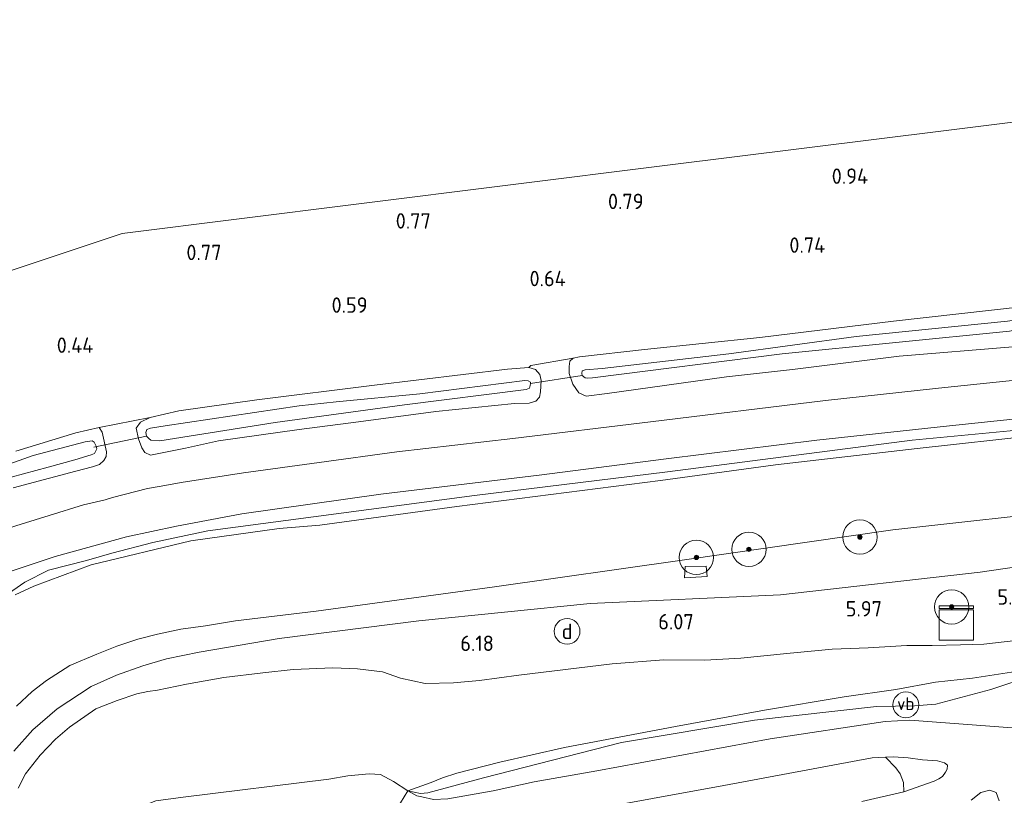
# Model space of a CAD drawing. Extents: x 126429 to 133038, y 413091 to 414846.
# Tile 238 of 256: x 131525 to 131639, y 413856 to 413947. Entities that reach past the tile are written whole.
import ezdxf
from ezdxf.enums import TextEntityAlignment as Align
from ezdxf.lldxf.tags import DXFTag

# ---------------------------------------------------------------- set-up
doc = ezdxf.new("R2010")
doc.units = 0
for name, color, linetype, lineweight in [('B-ME-GR-BOOM-S', 90, 'Continuous', 25), ('B-ME-GR-BOUWLAND_AKKERBOUW-GV', 80, 'Continuous', 13), ('B-ME-GR-GRAS-GV', 60, 'Continuous', 13), ('B-ME-GW-TALUD_KRUIN-G', 90, 'Continuous', 18), ('B-ME-GW-TALUD_TEEN-G', 90, 'Continuous', 18), ('B-ME-IE-MEUBILAIR_DIJKPAAL-S', 7, 'Continuous', 25), ('B-ME-IE-MEUBILAIR_WEGMEUBILAIR-S', 7, 'Continuous', 25), ('B-ME-IE-TERREINAFSCHEIDING_DOORGANG-G', 210, 'Continuous', 18), ('B-ME-IE-TERREINAFSCHEIDING_KUNSTMATIG_HEKWERK-G', 20, 'IE-TERREINAFSCHEIDING-KUNSTMATIG', 18), ('B-ME-KG-GRENS_OPNAME-G', 210, 'KG-OPNAME', 18), ('B-ME-KW-KUNSTWERK_DUIKER-G', 170, 'Continuous', 18), ('B-ME-OB-BEKLEDING_STEEN-GV', 30, 'Continuous', 18), ('B-ME-OG-HOOGTEPUNT-S', 7, 'Continuous', 25), ('B-ME-OG-TERREIN_GROEN-GV', 7, 'Continuous', 18), ('B-ME-OG-WATER_SLOOT-G', 120, 'Continuous', 18), ('B-ME-OG-WATER_SLOOT-GV', 120, 'Continuous', 18), ('B-ME-VH-GOOT-GV', 170, 'Continuous', 18), ('B-ME-VH-VERHARDING_ASFALT-GV', 252, 'Continuous', 18), ('B-ME-VH-VERHARDING_TEGEL-GV', 252, 'Continuous', 18), ('B-ME-VW-VERKEERSTEKEN_DRAAGCONSTRUCTIE-S', 7, 'Continuous', 25), ('B-ME-WH-WINTERBED-G', 150, 'WH-WINTERBED', 18)]:
    doc.layers.add(name, color=color, linetype=linetype, lineweight=lineweight)
doc.styles.add('NLCS-ISO', font='NLCS-ISO.ttf')
doc.styles.add('NLCS-ISO-ANNOTATIVE-T18', font='NLCS-ISO.ttf', dxfattribs={"height": 1.8})
doc.styles.get("Standard").update_dxf_attribs({"font": 'arial.ttf'})
doc.linetypes.add('IE-TERREINAFSCHEIDING-KUNSTMATIG', pattern='A,4,[82,NLCS.SHX,S=0.75,R=90,X=0,Y=0],4,-2', length=10)
tags = doc.linetypes.add('KG-OPNAME', pattern='A,5.5,-2,["O",Standard,S=1.8,R=0,X=-0.5,Y=-0.9],-2,5.5,-2,[5,NLCS.SHX,S=0.75,R=0,X=0,Y=0],-2', length=19).pattern_tags.tags
tags[6] = DXFTag(74, 10)
tags = doc.linetypes.add('WH-WINTERBED', pattern='A,6,-3.5,["WB",Standard,S=1.8,R=0,X=-1.5,Y=-0.9],-3.5,6,-3.5,6,-3.5,6,-3.5,6,-3.5', length=51).pattern_tags.tags
tags[6] = DXFTag(74, 10)

# ---------------------------------------------------------------- blocks, each defined once
blk = doc.blocks.new('SAL-HOOGTELABEL-SO')
at = {"color": 0, "linetype": 'ByBlock', "lineweight": -2, "style": 'NLCS-ISO-ANNOTATIVE-T18'}
blk.add_attdef('HOOGTE', text='', height=1.8, dxfattribs=at).set_placement((2.79, 0), align=Align.RIGHT)
blk = doc.blocks.new('SGR-BOOM_01-SO')
at = {"linetype": 'ByBlock', "lineweight": 18}
h = blk.add_hatch(color=0, dxfattribs=at)
h.dxf.hatch_style = 1
edge = h.paths.add_edge_path()
edge.add_arc((0, 0), 0.25, 0, 360)
at = {"color": 0, "linetype": 'ByBlock', "lineweight": 18}
for radius in [2, 0.25]:
    blk.add_circle((0, 0), radius, dxfattribs=at)
blk = doc.blocks.new('SKL-DATA_KAST-SO')
at = {"color": 0, "linetype": 'ByBlock', "lineweight": 18}
for points in [[(-2, 2), (2, 2), (2, 1.68), (-2, 1.68)], [(-2, 1.52), (2, 1.52), (2, -2), (-2, -2)]]:
    blk.add_lwpolyline(points, close=True, dxfattribs=at)
blk = doc.blocks.new('SIE-DIJKPAAL-SO')
at = {"color": 0, "linetype": 'ByBlock', "lineweight": 18}
blk.add_circle((0, 0), 1.5, dxfattribs=at)
at = {"color": 0, "linetype": 'ByBlock', "lineweight": 18, "style": 'NLCS-ISO'}
blk.add_text('d', height=1.8, dxfattribs=at).set_placement((0, 0), align=Align.MIDDLE_CENTER)
blk = doc.blocks.new('SIE-WEG_PAAL_VERKEERSBORD-SO')
at = {"color": 0, "linetype": 'ByBlock', "lineweight": 18}
blk.add_circle((0, 0), 1.5, dxfattribs=at)
at = {"color": 0, "linetype": 'ByBlock', "lineweight": 18, "style": 'NLCS-ISO'}
blk.add_text('vb', height=1.5, dxfattribs=at).set_placement((0, 0.13), align=Align.MIDDLE_CENTER)

msp = doc.modelspace()

# ---------------------------------------------------------------- linework, layer by layer
at = {"layer": 'B-ME-GR-BOUWLAND_AKKERBOUW-GV'}
for points in [[(131510.413, 413913.128, 0.735), (131536.669, 413921.875, 0.512), (131563.931, 413925.285, 0.601), (131599.867, 413929.78, 0.666), (131632.625, 413933.877, 0.763), (131660.847, 413937.407, 0.771)], [(131641.713, 413913.356, 0.957), (131626.494, 413911.659, 0.76), (131610.934, 413909.759, 0.758), (131597.501, 413908.375, 0.966), (131589.954, 413907.502, 1.01), (131589.192, 413907.363, 1.018), (131584.263, 413906.495, 0.949), (131584.034, 413906.264, 0.909), (131581.538, 413906.078, 0.783), (131566.062, 413904.229, 0.718), (131552.375, 413902.489, 0.808), (131543.291, 413901.213, 0.816), (131539.96, 413900.433, 0.778), (131534.005, 413899.267, 0.88), (131531.282, 413898.644, 0.622), (131524.303, 413896.518, 0.486)]]:
    msp.add_polyline3d(points, dxfattribs=at)
at = {"layer": 'B-ME-GR-GRAS-GV'}
for points in [[(131642.039, 413912.443, 0.961), (131642.001, 413910.535, 0.966), (131641.856, 413909.804, 0.957), (131641.348, 413909.157, 0.936), (131640.393, 413908.679, 1.007), (131627.17, 413907.594, 0.94), (131614.746, 413906.051, 0.912), (131607.06, 413905.178, 0.976), (131593.181, 413903.236, 1.112), (131590.732, 413902.938, 1.14), (131589.88, 413903.303, 1.152), (131589.154, 413904.322, 1.148), (131588.747, 413905.574, 1.128), (131588.755, 413906.405, 1.087), (131588.813, 413907.002, 1.047), (131589.192, 413907.363, 1.018), (131589.954, 413907.502, 1.01), (131597.501, 413908.375, 0.966), (131610.934, 413909.759, 0.758), (131626.494, 413911.659, 0.76), (131641.713, 413913.356, 0.957), (131642.006, 413913.241, 0.966)], [(131590.6, 413905.077, -0.282), (131590.9, 413905.027, -0.282), (131591.459, 413905.067, -0.282), (131613.551, 413907.867, -0.282), (131640.021, 413910.484, -0.282), (131640.773, 413910.672, -0.282), (131641.176, 413910.981, -0.282), (131641.22, 413911.348, -0.282), (131641.072, 413911.698, -0.282), (131640.648, 413911.78, -0.282), (131639.774, 413911.678, -0.282), (131622.17, 413909.886, -0.282), (131607.348, 413907.873, -0.282), (131592.577, 413906.169, -0.282), (131590.586, 413906.009, -0.282), (131590.264, 413905.869, -0.282), (131590.204, 413905.586, -0.282), (131590.24, 413905.325, -0.282)], [(131585.337, 413905.446, 0.957), (131585.471, 413904.75, 0.99), (131585.406, 413903.44, 1.034), (131585.273, 413902.798, 1.099), (131584.837, 413902.362, 1.148), (131584.082, 413902.104, 1.152), (131582.358, 413902.064, 1.007), (131573.223, 413901.128, 0.975), (131564.221, 413899.942, 0.86), (131557.281, 413899.067, 0.838), (131547.901, 413897.738, 1.115), (131544.075, 413896.861, 0.994), (131541.322, 413896.327, 1.024), (131539.965, 413896.063, 1.029), (131539.325, 413896.372, 0.988), (131538.972, 413896.904, 0.872), (131538.574, 413897.957, 0.906), (131538.329, 413899.213, 0.885), (131538.816, 413899.922, 0.769), (131539.96, 413900.433, 0.778), (131543.291, 413901.213, 0.816), (131552.375, 413902.489, 0.808), (131566.062, 413904.229, 0.718), (131581.538, 413906.078, 0.783), (131584.034, 413906.264, 0.909), (131584.826, 413906.025, 0.921)], [(131540.006, 413897.795, -0.319), (131541.071, 413897.73, -0.319), (131554.502, 413899.862, -0.319), (131569.564, 413901.932, -0.319), (131583.744, 413903.707, -0.319), (131584.133, 413903.872, -0.319), (131584.205, 413904.19, -0.319), (131584.22, 413904.401, -0.319), (131584.231, 413904.566, -0.319), (131583.976, 413904.729, -0.319), (131583.561, 413904.772, -0.319), (131571.344, 413903.195, -0.319), (131561.588, 413902.252, -0.319), (131557.277, 413901.821, -0.319), (131541.691, 413899.488, -0.319), (131539.969, 413899.206, -0.319), (131539.562, 413899.045, -0.319), (131539.446, 413898.699, -0.319), (131539.508, 413898.268, -0.319), (131539.77, 413897.986, -0.319)], [(131602.232, 413883.095, 6.053), (131602.182, 413881.773, 6.04), (131604.805, 413881.932, 6.128), (131604.704, 413883.133, 6.078)], [(131572.266, 413856.726, 2.682), (131571.422, 413856.656, 2.644), (131569.944, 413856.975, 2.582), (131572.667, 413857.931, 3.073), (131574, 413858.483, 3.21), (131575.656, 413859.037, 3.324), (131580.651, 413860.295, 3.372), (131588.19, 413862.034, 3.458), (131601.108, 413864.446, 3.521), (131611.477, 413866.345, 3.987), (131620.761, 413867.923, 4.155), (131626.782, 413868.781, 4.444), (131631.408, 413869.617, 4.71), (131635.694, 413870.083, 4.704), (131642.262, 413871.107, 4.619), (131647.363, 413871.933, 4.457), (131637.822, 413868.779, 4.169), (131631.433, 413867.068, 3.932), (131628.958, 413866.859, 3.882), (131624.525, 413866.776, 3.794), (131610.32, 413865.183, 3.519), (131594.839, 413862.603, 3.219), (131578.77, 413858.492, 2.919)], [(131630.455, 413857.824, 3.362), (131627.704, 413856.839, 3.482), (131627.689, 413857.948, 3.468), (131627.275, 413858.939, 3.603), (131626.788, 413859.658, 3.559), (131625.583, 413860.894, 3.536), (131626.471, 413860.946, 3.567), (131628.213, 413860.804, 3.498), (131629.895, 413860.567, 3.486), (131631.614, 413860.468, 3.42), (131632.461, 413860.214, 3.487), (131632.779, 413859.958, 3.454), (131632.755, 413859.5, 3.429), (131632.568, 413859.137, 3.434), (131632.209, 413858.656, 3.426), (131631.795, 413858.352, 3.422), (131631.238, 413858.105, 3.389)]]:
    msp.add_polyline3d(points, close=True, dxfattribs=at)
for points in [[(131524.004, 413892.237, 0.92), (131528.219, 413893.372, 0.912), (131531.273, 413894.198, 0.899), (131533.241, 413894.703, 0.922), (131534.056, 413894.973, 1.072), (131534.533, 413895.447, 1.056), (131534.828, 413895.901, 1.14), (131534.86, 413896.448, 1.115), (131534.36, 413898.758, 0.901), (131534.005, 413899.267, 0.88), (131539.96, 413900.433, 0.778), (131538.816, 413899.922, 0.769), (131538.329, 413899.213, 0.885), (131538.574, 413897.957, 0.906), (131538.972, 413896.904, 0.872), (131539.325, 413896.372, 0.988), (131539.965, 413896.063, 1.029), (131541.322, 413896.327, 1.024), (131544.075, 413896.861, 0.994), (131547.901, 413897.738, 1.115), (131557.281, 413899.067, 0.838), (131564.221, 413899.942, 0.86), (131573.223, 413901.128, 0.975), (131582.358, 413902.064, 1.007), (131584.082, 413902.104, 1.152), (131584.837, 413902.362, 1.148), (131585.273, 413902.798, 1.099), (131585.406, 413903.44, 1.034), (131585.471, 413904.75, 0.99), (131585.337, 413905.446, 0.957), (131584.826, 413906.025, 0.921), (131584.034, 413906.264, 0.909), (131584.263, 413906.495, 0.949), (131589.192, 413907.363, 1.018), (131588.813, 413907.002, 1.047), (131588.755, 413906.405, 1.087), (131588.747, 413905.574, 1.128), (131589.154, 413904.322, 1.148), (131589.88, 413903.303, 1.152), (131590.732, 413902.938, 1.14), (131593.181, 413903.236, 1.112), (131607.06, 413905.178, 0.976), (131614.746, 413906.051, 0.912), (131627.17, 413907.594, 0.94), (131640.393, 413908.679, 1.007)], [(131641.439, 413904.874, 1.354), (131631.763, 413903.855, 1.331), (131618.602, 413902.429, 1.311), (131598.192, 413899.944, 1.407), (131582.161, 413898.019, 1.318), (131568.663, 413896.46, 1.334), (131559.622, 413895.206, 1.409), (131550.824, 413894.014, 1.338), (131543.538, 413892.88, 1.363), (131541.206, 413892.46, 1.389), (131539.643, 413892.178, 1.407), (131535.554, 413891.149, 1.367), (131534.718, 413890.87, 1.376), (131532.195, 413890.263, 1.359), (131528.193, 413889.016, 1.359), (131524.915, 413888.026, 1.292), (131520.68, 413886.701, 1.333)], [(131519.214, 413877.056, 1.405), (131525.331, 413881.278, 1.379), (131528.114, 413882.662, 1.405), (131532.523, 413883.788, 1.253), (131535.492, 413884.663, 1.249), (131540.253, 413885.892, 1.233), (131546.648, 413887.262, 1.321), (131577.709, 413891.38, 1.345), (131600.178, 413894.107, 1.298), (131628.677, 413897.826, 1.368), (131658.861, 413900.691, 1.379)], [(131658.861, 413900.691, 1.379), (131628.677, 413897.826, 1.368), (131600.178, 413894.107, 1.298), (131577.709, 413891.38, 1.345), (131546.648, 413887.262, 1.321), (131540.253, 413885.892, 1.233), (131535.492, 413884.663, 1.249), (131532.523, 413883.788, 1.253), (131528.114, 413882.662, 1.405), (131525.331, 413881.278, 1.379), (131519.214, 413877.056, 1.405)], [(131522.804, 413882.259, 1.186), (131528.879, 413884.245, 1.187), (131537.176, 413886.566, 1.302), (131543.026, 413887.796, 1.29), (131550.625, 413889.215, 1.265), (131566.819, 413891.537, 1.305), (131585.249, 413893.719, 1.284), (131600.029, 413895.626, 1.292), (131617.577, 413897.8, 1.371), (131633.01, 413899.475, 1.403), (131649.674, 413901.238, 1.432)], [(131524.303, 413896.518, 0.486), (131531.282, 413898.644, 0.622), (131534.005, 413899.267, 0.88), (131534.36, 413898.758, 0.901), (131534.86, 413896.448, 1.115), (131534.828, 413895.901, 1.14), (131534.533, 413895.447, 1.056), (131534.056, 413894.973, 1.072), (131533.241, 413894.703, 0.922), (131531.273, 413894.198, 0.899), (131528.219, 413893.372, 0.912), (131524.004, 413892.237, 0.92)], [(131524.213, 413879.804, 1.359), (131526.4, 413880.807, 1.359), (131533.086, 413883.281, 1.561), (131544.676, 413886.075, 1.384), (131554.971, 413887.508, 1.283), (131559.692, 413887.922, 1.484), (131575.672, 413890.089, 1.534), (131599.363, 413893.12, 1.509), (131612.766, 413894.938, 1.585), (131629.245, 413896.855, 1.686), (131643.372, 413898.39, 1.837)], [(131643.372, 413898.39, 1.837), (131629.245, 413896.855, 1.686), (131612.766, 413894.938, 1.585), (131599.363, 413893.12, 1.509), (131575.672, 413890.089, 1.534), (131559.692, 413887.922, 1.484), (131554.971, 413887.508, 1.283), (131544.676, 413886.075, 1.384), (131533.086, 413883.281, 1.561), (131526.4, 413880.807, 1.359), (131524.213, 413879.804, 1.359)], [(131523.74, 413893.51, -0.327), (131528.059, 413894.673, -0.327), (131531.165, 413895.518, -0.327), (131533.087, 413896.111, -0.327), (131533.447, 413896.256, -0.327), (131533.623, 413896.575, -0.327), (131533.724, 413896.789, -0.327), (131533.668, 413897.115, -0.327), (131533.437, 413897.555, -0.327), (131533.188, 413897.733, -0.327), (131532.365, 413897.594, -0.327), (131526.318, 413896.03, -0.327), (131520.855, 413894.089, -0.327)], [(131524.378, 413866.844, 6.525), (131526.213, 413868.523, 6.529), (131527.882, 413869.808, 6.529), (131530.591, 413871.576, 6.525), (131533.714, 413872.887, 6.517), (131536.057, 413873.819, 6.521), (131538.5, 413874.627, 6.517), (131540.79, 413875.198, 6.509), (131543.525, 413875.777, 6.521), (131546.374, 413876.201, 6.501), (131549.861, 413876.757, 6.46), (131559.277, 413877.906, 6.403), (131580.027, 413880.711, 6.116), (131601.884, 413883.832, 5.915), (131626.436, 413887.369, 5.75), (131648.825, 413889.832, 5.535)], [(131648.825, 413889.832, 5.535), (131626.436, 413887.369, 5.75), (131601.884, 413883.832, 5.915), (131580.027, 413880.711, 6.116), (131559.277, 413877.906, 6.403), (131549.861, 413876.757, 6.46), (131546.374, 413876.201, 6.501), (131543.525, 413875.777, 6.521), (131540.79, 413875.198, 6.509), (131538.5, 413874.627, 6.517), (131536.057, 413873.819, 6.521), (131533.714, 413872.887, 6.517), (131530.591, 413871.576, 6.525), (131527.882, 413869.808, 6.529), (131526.213, 413868.523, 6.529), (131524.378, 413866.844, 6.525)], [(131640.736, 413874.491, 5.625), (131637.01, 413874.046, 5.762), (131634.293, 413873.956, 5.79), (131630.994, 413873.88, 5.801), (131628.072, 413873.912, 5.865), (131623.565, 413873.609, 5.816), (131619.36, 413873.468, 5.809), (131614.101, 413872.961, 5.746), (131608.722, 413872.425, 5.765), (131604.53, 413872.176, 5.646), (131599.77, 413872.222, 5.765), (131593.729, 413871.745, 5.699), (131582.889, 413870.431, 5.831), (131578.283, 413869.82, 5.769), (131575.249, 413869.55, 5.848), (131571.95, 413869.484, 5.819), (131569.077, 413870.088, 5.945), (131567.001, 413870.829, 6.028), (131564.077, 413871.173, 6.067), (131561.221, 413871.305, 6.133), (131556.609, 413871.102, 6.186), (131553.079, 413870.708, 6.187), (131548.507, 413870.18, 6.162), (131544.172, 413869.409, 6.375), (131540.783, 413868.686, 6.283), (131539.678, 413868.53, 6.299), (131538.374, 413868.273, 6.411), (131536.1, 413867.501, 6.444), (131533.626, 413866.52, 6.452), (131530.554, 413864.384, 6.42), (131528.909, 413862.986, 6.424), (131527.12, 413861.139, 6.383), (131525.437, 413858.954, 6.379), (131524.582, 413857.263, 6.392)], [(131524.582, 413857.263, 6.392), (131525.437, 413858.954, 6.379), (131527.12, 413861.139, 6.383), (131528.909, 413862.986, 6.424), (131530.554, 413864.384, 6.42), (131533.626, 413866.52, 6.452), (131536.1, 413867.501, 6.444), (131538.374, 413868.273, 6.411), (131539.678, 413868.53, 6.299), (131540.783, 413868.686, 6.283), (131544.172, 413869.409, 6.375), (131548.507, 413870.18, 6.162), (131553.079, 413870.708, 6.187), (131556.609, 413871.102, 6.186), (131561.221, 413871.305, 6.133), (131564.077, 413871.173, 6.067), (131567.001, 413870.829, 6.028), (131569.077, 413870.088, 5.945), (131571.95, 413869.484, 5.819), (131575.249, 413869.55, 5.848), (131578.283, 413869.82, 5.769), (131582.889, 413870.431, 5.831), (131593.729, 413871.745, 5.699), (131599.77, 413872.222, 5.765), (131604.53, 413872.176, 5.646), (131608.722, 413872.425, 5.765), (131614.101, 413872.961, 5.746), (131619.36, 413873.468, 5.809), (131623.565, 413873.609, 5.816), (131628.072, 413873.912, 5.865), (131630.994, 413873.88, 5.801), (131634.293, 413873.956, 5.79), (131637.01, 413874.046, 5.762), (131640.736, 413874.491, 5.625)], [(131642.262, 413871.107, 4.619), (131635.694, 413870.083, 4.704), (131631.408, 413869.617, 4.71), (131626.782, 413868.781, 4.444), (131620.761, 413867.923, 4.155), (131611.477, 413866.345, 3.987), (131601.108, 413864.446, 3.521), (131588.19, 413862.034, 3.458), (131580.651, 413860.295, 3.372), (131575.656, 413859.037, 3.324), (131574, 413858.483, 3.21), (131572.667, 413857.931, 3.073), (131569.944, 413856.975, 2.582), (131568.281, 413858.061, 2.872), (131566.747, 413858.863, 3.055), (131565.45, 413858.933, 2.838), (131562.965, 413858.733, 2.626), (131560.767, 413858.333, 2.534), (131543.77, 413856.239, 2.684), (131540.586, 413855.799, 2.847), (131534.69, 413853.478, 3.509), (131526.628, 413850.078, 4.884), (131522.057, 413848.061, 6.209)]]:
    msp.add_polyline3d(points, dxfattribs=at)
at = {"layer": 'B-ME-GW-TALUD_KRUIN-G'}
for points in [[(131732.206, 413896.391, 5.888), (131716.612, 413895.513, 5.925), (131696.115, 413894.195, 5.727), (131671.325, 413892.662, 5.544), (131648.825, 413889.832, 5.535), (131626.436, 413887.369, 5.75), (131601.884, 413883.832, 5.915), (131580.027, 413880.711, 6.116), (131559.277, 413877.906, 6.403), (131549.861, 413876.757, 6.46), (131546.374, 413876.201, 6.501), (131543.525, 413875.777, 6.521), (131540.79, 413875.198, 6.509), (131538.5, 413874.627, 6.517), (131536.057, 413873.819, 6.521), (131533.714, 413872.887, 6.517), (131530.591, 413871.576, 6.525), (131527.882, 413869.808, 6.529), (131526.213, 413868.523, 6.529), (131524.378, 413866.844, 6.525)], [(131524.582, 413857.263, 6.392), (131525.437, 413858.954, 6.379), (131527.12, 413861.139, 6.383), (131528.909, 413862.986, 6.424), (131530.554, 413864.384, 6.42), (131533.626, 413866.52, 6.452), (131536.1, 413867.501, 6.444), (131538.374, 413868.273, 6.411), (131539.678, 413868.53, 6.299), (131540.783, 413868.686, 6.283), (131544.172, 413869.409, 6.375), (131548.507, 413870.18, 6.162), (131553.079, 413870.708, 6.187), (131556.609, 413871.102, 6.186), (131561.221, 413871.305, 6.133), (131564.077, 413871.173, 6.067), (131567.001, 413870.829, 6.028), (131569.077, 413870.088, 5.945), (131571.95, 413869.484, 5.819), (131575.249, 413869.55, 5.848), (131578.283, 413869.82, 5.769), (131582.889, 413870.431, 5.831), (131593.729, 413871.745, 5.699), (131599.77, 413872.222, 5.765), (131604.53, 413872.176, 5.646), (131608.722, 413872.425, 5.765), (131614.101, 413872.961, 5.746), (131619.36, 413873.468, 5.809), (131623.565, 413873.609, 5.816), (131628.072, 413873.912, 5.865), (131630.994, 413873.88, 5.801), (131634.293, 413873.956, 5.79), (131637.01, 413874.046, 5.762), (131640.736, 413874.491, 5.625)]]:
    msp.add_polyline3d(points, dxfattribs=at)
at = {"layer": 'B-ME-GW-TALUD_TEEN-G'}
for points in [[(131732.878, 413903.94, 2.191), (131717.953, 413903.729, 2.165), (131707.559, 413903.401, 1.761), (131691.383, 413902.46, 1.736), (131674.607, 413901.097, 1.711), (131660.969, 413900.071, 1.711), (131643.372, 413898.39, 1.837), (131629.245, 413896.855, 1.686), (131612.766, 413894.938, 1.585), (131599.363, 413893.12, 1.509), (131575.672, 413890.089, 1.534), (131559.692, 413887.922, 1.484), (131554.971, 413887.508, 1.283), (131544.676, 413886.075, 1.384), (131533.086, 413883.281, 1.561), (131526.4, 413880.807, 1.359)], [(131524.213, 413879.804, 1.359), (131526.4, 413880.807, 1.359)], [(131569.944, 413856.975, 2.582), (131571.422, 413856.656, 2.644), (131572.266, 413856.726, 2.682), (131578.77, 413858.492, 2.919), (131594.839, 413862.603, 3.219), (131610.32, 413865.183, 3.519), (131624.525, 413866.776, 3.794), (131628.958, 413866.859, 3.882), (131631.433, 413867.068, 3.932), (131637.822, 413868.779, 4.169), (131647.363, 413871.933, 4.457), (131653.129, 413873.587, 4.559), (131658.404, 413874.502, 4.571), (131668.448, 413875.975, 4.559), (131677.058, 413875.677, 4.384), (131680.085, 413875.074, 4.346), (131681.747, 413874.974, 4.221)], [(131543.77, 413856.239, 2.684), (131560.767, 413858.333, 2.534), (131562.965, 413858.733, 2.626), (131565.45, 413858.933, 2.838), (131566.747, 413858.863, 3.055), (131568.281, 413858.061, 2.872), (131569.944, 413856.975, 2.582)]]:
    msp.add_polyline3d(points, dxfattribs=at)
at = {"layer": 'B-ME-IE-TERREINAFSCHEIDING_DOORGANG-G'}
msp.add_polyline3d([(131567.818, 413853.461, 2.566), (131569.944, 413856.975, 2.582)], dxfattribs=at)
at = {"layer": 'B-ME-IE-TERREINAFSCHEIDING_KUNSTMATIG_HEKWERK-G'}
for points in [[(131733.177, 413905.172, 1.97), (131710.087, 413904.49, 1.713), (131688.788, 413903.195, 1.496), (131658.861, 413900.691, 1.379), (131628.677, 413897.826, 1.368), (131600.178, 413894.107, 1.298), (131577.709, 413891.38, 1.345), (131546.648, 413887.262, 1.321), (131540.253, 413885.892, 1.233), (131535.492, 413884.663, 1.249), (131532.523, 413883.788, 1.253), (131528.114, 413882.662, 1.405), (131525.331, 413881.278, 1.379), (131519.214, 413877.056, 1.405), (131514.057, 413873.299, 1.43), (131507.132, 413868.441, 1.228), (131503.49, 413865.821, 1.158), (131502.388, 413865.216, 0.931)], [(131685.418, 413877.763, 4.993), (131684.893, 413877.401, 4.993), (131683.198, 413876.502, 4.596), (131677.058, 413875.677, 4.384), (131666.167, 413874.52, 4.406), (131647.363, 413871.933, 4.457), (131642.262, 413871.107, 4.619), (131635.694, 413870.083, 4.704), (131631.408, 413869.617, 4.71), (131626.782, 413868.781, 4.444), (131620.761, 413867.923, 4.155), (131611.477, 413866.345, 3.987), (131601.108, 413864.446, 3.521), (131588.19, 413862.034, 3.458), (131580.651, 413860.295, 3.372), (131575.656, 413859.037, 3.324), (131574, 413858.483, 3.21), (131572.667, 413857.931, 3.073), (131569.944, 413856.975, 2.582)]]:
    msp.add_polyline3d(points, dxfattribs=at)
at = {"layer": 'B-ME-KG-GRENS_OPNAME-G'}
msp.add_polyline3d([(131737.378, 413944.01, 0.787), (131735.741, 413946.775, 0.686), (131715.952, 413944.3, 0.791), (131694.834, 413941.658, 0.763), (131660.847, 413937.407, 0.771), (131632.625, 413933.877, 0.763), (131599.867, 413929.78, 0.666), (131563.931, 413925.285, 0.601), (131536.669, 413921.875, 0.512), (131510.413, 413913.128, 0.735)], dxfattribs=at)
at = {"layer": 'B-ME-KW-KUNSTWERK_DUIKER-G'}
for points in [[(131584.22, 413904.401, -0.319), (131590.24, 413905.325, -0.282)], [(131539.508, 413898.268, -0.319), (131533.365, 413896.986, -0.327)]]:
    msp.add_polyline3d(points, dxfattribs=at)
at = {"layer": 'B-ME-OB-BEKLEDING_STEEN-GV'}
msp.add_polyline3d([(131543.77, 413856.239, 2.684), (131560.767, 413858.333, 2.534), (131562.965, 413858.733, 2.626), (131565.45, 413858.933, 2.838), (131566.747, 413858.863, 3.055), (131568.281, 413858.061, 2.872), (131569.944, 413856.975, 2.582), (131567.818, 413853.461, 2.566)], dxfattribs=at)
at = {"layer": 'B-ME-OG-TERREIN_GROEN-GV'}
msp.add_polyline3d([(131590.136, 413854.574, 2.789), (131606.764, 413857.575, 3.198), (131624.017, 413860.804, 3.482), (131625.583, 413860.894, 3.536), (131626.788, 413859.658, 3.559), (131627.275, 413858.939, 3.603), (131627.689, 413857.948, 3.468), (131627.704, 413856.839, 3.482), (131622.817, 413855.719, 3.279)], dxfattribs=at)
at = {"layer": 'B-ME-OG-WATER_SLOOT-G'}
for points in [[(131590.732, 413902.938, 1.14), (131589.88, 413903.303, 1.152), (131589.154, 413904.322, 1.148), (131588.747, 413905.574, 1.128), (131588.755, 413906.405, 1.087), (131588.813, 413907.002, 1.047), (131589.192, 413907.363, 1.018), (131589.954, 413907.502, 1.01), (131597.501, 413908.375, 0.966), (131610.934, 413909.759, 0.758), (131626.494, 413911.659, 0.76), (131641.713, 413913.356, 0.957), (131642.006, 413913.241, 0.966), (131642.039, 413912.443, 0.961), (131642.001, 413910.535, 0.966), (131641.856, 413909.804, 0.957), (131641.348, 413909.157, 0.936), (131640.393, 413908.679, 1.007), (131627.17, 413907.594, 0.94), (131614.746, 413906.051, 0.912), (131607.06, 413905.178, 0.976), (131593.181, 413903.236, 1.112)], [(131539.965, 413896.063, 1.029), (131539.325, 413896.372, 0.988), (131538.972, 413896.904, 0.872), (131538.574, 413897.957, 0.906), (131538.329, 413899.213, 0.885), (131538.816, 413899.922, 0.769), (131539.96, 413900.433, 0.778), (131543.291, 413901.213, 0.816), (131552.375, 413902.489, 0.808), (131566.062, 413904.229, 0.718), (131581.538, 413906.078, 0.783), (131584.034, 413906.264, 0.909), (131584.826, 413906.025, 0.921), (131585.337, 413905.446, 0.957), (131585.471, 413904.75, 0.99), (131585.406, 413903.44, 1.034), (131585.273, 413902.798, 1.099), (131584.837, 413902.362, 1.148), (131584.082, 413902.104, 1.152), (131582.358, 413902.064, 1.007), (131573.223, 413901.128, 0.975), (131564.221, 413899.942, 0.86), (131557.281, 413899.067, 0.838), (131547.901, 413897.738, 1.115), (131544.075, 413896.861, 0.994), (131541.322, 413896.327, 1.024)]]:
    msp.add_polyline3d(points, close=True, dxfattribs=at)
msp.add_polyline3d([(131524.004, 413892.237, 0.92), (131528.219, 413893.372, 0.912), (131531.273, 413894.198, 0.899), (131533.241, 413894.703, 0.922), (131534.056, 413894.973, 1.072), (131534.533, 413895.447, 1.056), (131534.828, 413895.901, 1.14), (131534.86, 413896.448, 1.115), (131534.36, 413898.758, 0.901), (131534.005, 413899.267, 0.88), (131531.282, 413898.644, 0.622), (131524.303, 413896.518, 0.486)], dxfattribs=at)
at = {"layer": 'B-ME-OG-WATER_SLOOT-GV'}
for points in [[(131591.459, 413905.067, -0.282), (131590.9, 413905.027, -0.282), (131590.6, 413905.077, -0.282), (131590.24, 413905.325, -0.282), (131590.204, 413905.586, -0.282), (131590.264, 413905.869, -0.282), (131590.586, 413906.009, -0.282), (131592.577, 413906.169, -0.282), (131607.348, 413907.873, -0.282), (131622.17, 413909.886, -0.282), (131639.774, 413911.678, -0.282), (131640.648, 413911.78, -0.282), (131641.072, 413911.698, -0.282), (131641.22, 413911.348, -0.282), (131641.176, 413910.981, -0.282), (131640.773, 413910.672, -0.282), (131640.021, 413910.484, -0.282), (131613.551, 413907.867, -0.282)], [(131554.502, 413899.862, -0.319), (131541.071, 413897.73, -0.319), (131540.006, 413897.795, -0.319), (131539.77, 413897.986, -0.319), (131539.508, 413898.268, -0.319), (131539.446, 413898.699, -0.319), (131539.562, 413899.045, -0.319), (131539.969, 413899.206, -0.319), (131541.691, 413899.488, -0.319), (131557.277, 413901.821, -0.319), (131561.588, 413902.252, -0.319), (131571.344, 413903.195, -0.319), (131583.561, 413904.772, -0.319), (131583.976, 413904.729, -0.319), (131584.231, 413904.566, -0.319), (131584.22, 413904.401, -0.319), (131584.205, 413904.19, -0.319), (131584.133, 413903.872, -0.319), (131583.744, 413903.707, -0.319), (131569.564, 413901.932, -0.319)]]:
    msp.add_polyline3d(points, close=True, dxfattribs=at)
msp.add_polyline3d([(131520.855, 413894.089, -0.327), (131526.318, 413896.03, -0.327), (131532.365, 413897.594, -0.327), (131533.188, 413897.733, -0.327), (131533.437, 413897.555, -0.327), (131533.668, 413897.115, -0.327), (131533.724, 413896.789, -0.327), (131533.623, 413896.575, -0.327), (131533.447, 413896.256, -0.327), (131533.087, 413896.111, -0.327), (131531.165, 413895.518, -0.327), (131528.059, 413894.673, -0.327), (131523.74, 413893.51, -0.327)], dxfattribs=at)
at = {"layer": 'B-ME-VH-GOOT-GV'}
msp.add_polyline3d([(131640.832, 413864.265, 3.564), (131628.393, 413865.21, 3.575), (131625.535, 413865.061, 3.487), (131612.157, 413863.04, 3.302), (131591.956, 413859.308, 2.965), (131584.668, 413858.015, 2.882), (131579.891, 413856.952, 2.725), (131574.621, 413856.036, 2.648), (131572.955, 413855.943, 2.635), (131571.589, 413856.265, 2.623), (131570.991, 413856.385, 2.619), (131569.944, 413856.975, 2.582), (131571.422, 413856.656, 2.644), (131572.266, 413856.726, 2.682), (131578.77, 413858.492, 2.919), (131594.839, 413862.603, 3.219), (131610.32, 413865.183, 3.519), (131624.525, 413866.776, 3.794), (131628.958, 413866.859, 3.882), (131631.433, 413867.068, 3.932), (131637.822, 413868.779, 4.169), (131647.363, 413871.933, 4.457)], dxfattribs=at)
at = {"layer": 'B-ME-VH-VERHARDING_ASFALT-GV'}
for points in [[(131520.68, 413886.701, 1.333), (131524.915, 413888.026, 1.292), (131528.193, 413889.016, 1.359), (131532.195, 413890.263, 1.359), (131534.718, 413890.87, 1.376), (131535.554, 413891.149, 1.367), (131539.643, 413892.178, 1.407), (131541.206, 413892.46, 1.389), (131543.538, 413892.88, 1.363), (131550.824, 413894.014, 1.338), (131559.622, 413895.206, 1.409), (131568.663, 413896.46, 1.334), (131582.161, 413898.019, 1.318), (131598.192, 413899.944, 1.407), (131618.602, 413902.429, 1.311), (131631.763, 413903.855, 1.331), (131641.439, 413904.874, 1.354)], [(131649.674, 413901.238, 1.432), (131633.01, 413899.475, 1.403), (131617.577, 413897.8, 1.371), (131600.029, 413895.626, 1.292), (131585.249, 413893.719, 1.284), (131566.819, 413891.537, 1.305), (131550.625, 413889.215, 1.265), (131543.026, 413887.796, 1.29), (131537.176, 413886.566, 1.302), (131528.879, 413884.245, 1.187), (131522.804, 413882.259, 1.186)], [(131574.621, 413856.036, 2.648), (131579.891, 413856.952, 2.725), (131584.668, 413858.015, 2.882), (131591.956, 413859.308, 2.965), (131612.157, 413863.04, 3.302), (131625.535, 413865.061, 3.487), (131628.393, 413865.21, 3.575), (131640.832, 413864.265, 3.564)], [(131622.817, 413855.719, 3.279), (131627.704, 413856.839, 3.482), (131630.455, 413857.824, 3.362), (131631.238, 413858.105, 3.389), (131631.795, 413858.352, 3.422), (131632.209, 413858.656, 3.426), (131632.568, 413859.137, 3.434), (131632.755, 413859.5, 3.429), (131632.779, 413859.958, 3.454), (131632.461, 413860.214, 3.487), (131631.614, 413860.468, 3.42), (131629.895, 413860.567, 3.486), (131628.213, 413860.804, 3.498), (131626.471, 413860.946, 3.567), (131625.583, 413860.894, 3.536), (131624.017, 413860.804, 3.482), (131606.764, 413857.575, 3.198), (131590.136, 413854.574, 2.789)], [(131567.818, 413853.461, 2.566), (131569.944, 413856.975, 2.582), (131570.991, 413856.385, 2.619)], [(131638.826, 413855.806, 3.517), (131638.45, 413856.783, 3.505), (131637.715, 413857.028, 3.517), (131636.66, 413856.757, 3.467), (131635.546, 413855.894, 3.417)]]:
    msp.add_polyline3d(points, dxfattribs=at)
at = {"layer": 'B-ME-VH-VERHARDING_TEGEL-GV'}
msp.add_polyline3d([(131604.805, 413881.932, 6.128), (131602.182, 413881.773, 6.04), (131602.232, 413883.095, 6.053), (131604.704, 413883.133, 6.078)], close=True, dxfattribs=at)
msp.add_polyline3d([(131635.546, 413855.894, 3.417), (131636.66, 413856.757, 3.467), (131637.715, 413857.028, 3.517), (131638.45, 413856.783, 3.505), (131638.826, 413855.806, 3.517)], dxfattribs=at)
at = {"layer": 'B-ME-WH-WINTERBED-G'}
msp.add_polyline3d([(131731.567, 413890.343, 6.233), (131712.056, 413888.888, 6.095), (131690.449, 413888.662, 5.974), (131666.275, 413887.356, 5.966), (131661.285, 413886.516, 6.018), (131655.172, 413885.161, 5.99), (131636.583, 413882.448, 6.156), (131613.35, 413879.787, 6.077), (131591.185, 413878.803, 6.055), (131571.24, 413876.776, 6.148), (131554.965, 413874.706, 6.399), (131545.645, 413873.11, 6.46), (131541.845, 413872.345, 6.472), (131539.089, 413871.544, 6.505), (131536.017, 413870.44, 6.497), (131533.09, 413869.124, 6.525), (131529.121, 413866.522, 6.505), (131526.293, 413864.057, 6.476), (131524.066, 413861.607, 6.444)], dxfattribs=at)

# ---------------------------------------------------------------- block references
at = {"layer": 'B-ME-GR-BOOM-S'}
for p in [(131622.592, 413886.524, 5.775), (131609.674, 413885.094, 5.751), (131603.554, 413884.147, 5.743), (131633.278, 413878.39, 5.933)]:
    msp.add_blockref('SGR-BOOM_01-SO', p, dxfattribs=at)
at = {"layer": 'B-ME-IE-MEUBILAIR_DIJKPAAL-S'}
msp.add_blockref('SIE-DIJKPAAL-SO', (131588.497, 413875.544, 6.023), dxfattribs=at)
at = {"layer": 'B-ME-IE-MEUBILAIR_WEGMEUBILAIR-S'}
msp.add_blockref('SKL-DATA_KAST-SO', (131633.836, 413876.521, 5.925), dxfattribs=at)
at = {"layer": 'B-ME-OG-HOOGTEPUNT-S'}
for p, values in [((131620.76, 413927.653, 0.94), {'HOOGTE': '0.94'}), ((131594.611, 413924.713, 0.79), {'HOOGTE': '0.79'}), ((131569.836, 413922.44, 0.765), {'HOOGTE': '0.77'}), ((131615.763, 413919.624, 0.74), {'HOOGTE': '0.74'}), ((131545.455, 413918.772, 0.765), {'HOOGTE': '0.77'}), ((131585.546, 413915.731, 0.64), {'HOOGTE': '0.64'}), ((131562.471, 413912.64, 0.59), {'HOOGTE': '0.59'}), ((131530.535, 413907.97, 0.44), {'HOOGTE': '0.44'}), ((131640.082, 413878.65, 5.946), {'HOOGTE': '5.95'}), ((131622.374, 413877.272, 5.971), {'HOOGTE': '5.97'}), ((131600.449, 413875.761, 6.071), {'HOOGTE': '6.07'}), ((131577.174, 413873.251, 6.175), {'HOOGTE': '6.18'})]:
    msp.add_blockref('SAL-HOOGTELABEL-SO', p, dxfattribs=at).add_auto_attribs(values)
at = {"layer": 'B-ME-VW-VERKEERSTEKEN_DRAAGCONSTRUCTIE-S'}
msp.add_blockref('SIE-WEG_PAAL_VERKEERSBORD-SO', (131627.942, 413866.987, 3.936), dxfattribs=at)

doc.saveas('drawing.dxf')
